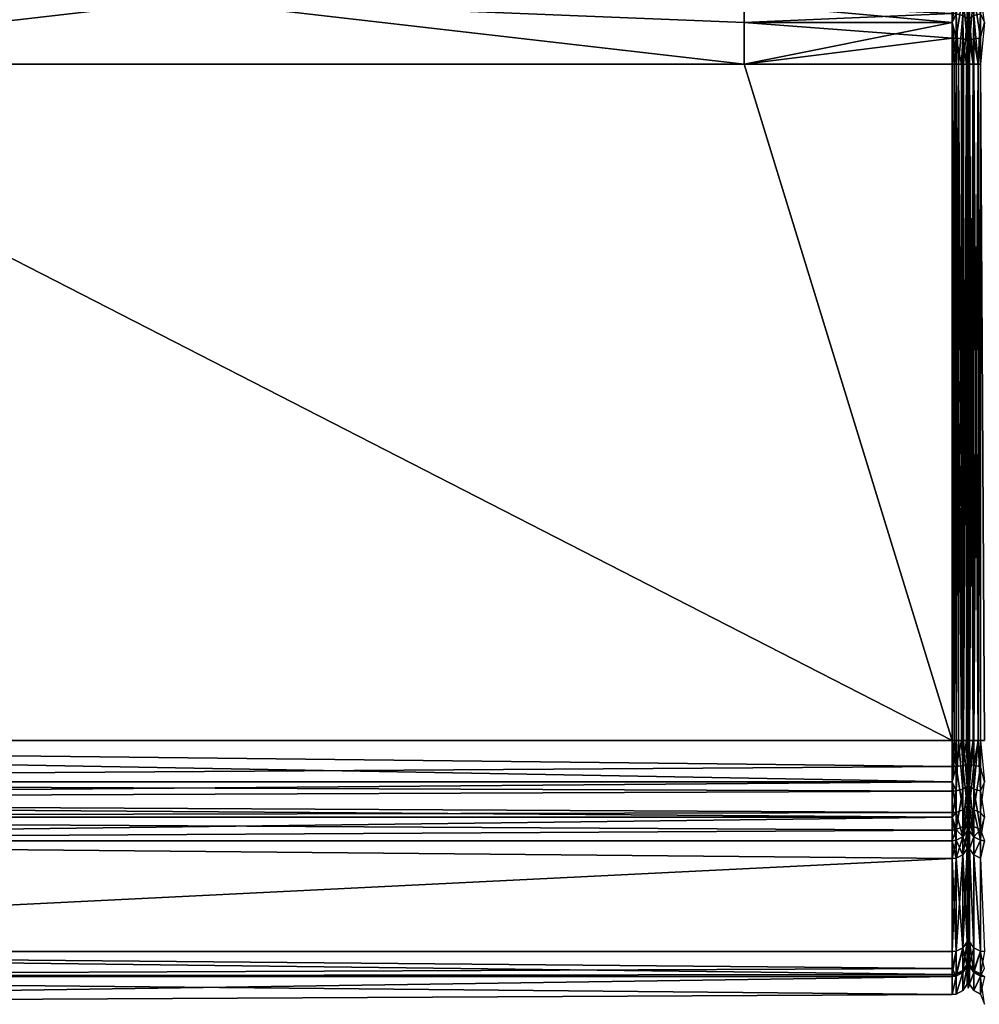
# Model space of a CAD drawing. Header units: centimetres. Extents: x -16.6 to 18, y -8.6 to -1.9.
# Tile 3 of 14: x -12.2 to -11, y -8.6 to -7.3. Entities that reach past the tile are written whole.
import ezdxf

# ---------------------------------------------------------------- set-up
doc = ezdxf.new("R2010")
doc.units = ezdxf.units.CM
doc.layers.get('0').update_dxf_attribs({"true_color": 0x5890e1})

msp = doc.modelspace()

# ---------------------------------------------------------------- meshes
at = {"color": 183, "true_color": 0x8c58e1}
mesh = msp.add_polyface(dxfattribs=at)
corners = [(-10.9771, -7.3621, 29.2398), (-10.9742, -7.2984, 29.2545), (-10.9742, -7.3621, 29.2389), (-10.9828, -7.3005, 29.2586), (-10.9828, -7.253, 29.3006), (-10.9742, -7.2357, 29.3228), (-10.9742, -7.2493, 29.2981), (-10.9693, -7.2651, 29.2782), (-10.9693, -7.3096, 29.2486), (-10.9693, -7.2128, 29.3761), (-10.9742, -7.2133, 29.3763), (-10.9828, -7.2399, 29.3245), (-10.9828, -7.2176, 29.3782), (-10.9828, -7.0998, 29.6754), (-10.9742, -7.0955, 29.6738), (-10.9693, -7.0661, 29.7914), (-10.9742, -7.0667, 29.7915), (-10.9828, -7.0712, 29.792), (-10.9828, -7.0684, 29.823), (-10.9742, -7.0638, 29.8227), (-10.9693, -7.0282, 31.0163), (-10.9742, -7.0412, 30.3071), (-10.9742, -7.0638, 32.2099), (-10.9693, -7.0406, 30.3071), (-10.9828, -7.0457, 30.3073), (-10.9828, -7.0684, 32.2096), (-10.9693, -7.0735, 32.2855), (-10.9742, -7.0955, 32.3587), (-10.9828, -7.0998, 32.3571), (-10.9693, -7.2128, 32.6564), (-10.9742, -7.2133, 32.6562), (-10.9828, -7.2176, 32.6544), (-10.9828, -7.2399, 32.708), (-10.9742, -7.2357, 32.7097), (-10.9693, -7.2651, 32.7543), (-10.9742, -7.2712, 32.7592), (-10.9771, -7.3621, 32.7927), (-10.9828, -7.3303, 32.7853), (-10.9828, -7.3621, 32.7892), (-10.9742, -7.3293, 32.7897), (-10.9742, -7.3621, 32.7937), (-10.9828, -7.2742, 32.7558), (-10.9693, -7.3096, 32.7839), (-10.9771, -8.2182, 32.7927), (-10.9693, -7.2351, 29.3226), (-10.9771, -8.2182, 29.2398), (-10.9828, -8.2182, 29.2433), (-10.9828, -7.3621, 29.2433), (-10.9742, -8.2182, 32.7937)]
mesh.append_faces([[corners[k] for k in face] for face in [(0, 1, 2), (0, 3, 1), (7, 1, 6), (2, 1, 8), (20, 21, 22), (26, 22, 27), (34, 33, 35), (36, 37, 38), (36, 39, 37), (36, 40, 39), (39, 42, 35)]], dxfattribs={"color": 183})
mesh.append_faces([[corners[k] for k in face] for face in [(4, 5, 6), (4, 1, 3), (9, 5, 10), (10, 11, 12), (10, 13, 14), (15, 14, 16), (16, 13, 17), (16, 18, 19), (23, 19, 21), (21, 18, 24), (21, 25, 22), (27, 25, 28), (29, 27, 30), (30, 28, 31), (30, 32, 33), (35, 32, 41), (41, 39, 35), (43, 40, 36)]], dxfattribs={"vtx0": -1, "color": 183})
mesh.append_faces([[corners[k] for k in face] for face in [(4, 11, 5), (6, 5, 44), (4, 6, 1), (45, 0, 2), (46, 47, 0), (9, 10, 14), (10, 5, 11), (10, 12, 13), (15, 16, 19), (16, 14, 13), (16, 17, 18), (21, 19, 18), (21, 24, 25), (27, 22, 25), (30, 27, 28), (30, 31, 32), (35, 33, 32), (41, 37, 39), (43, 48, 40), (43, 36, 38)]], dxfattribs={"vtx2": -1, "color": 183})
mesh = msp.add_polyface(dxfattribs=at)
corners = [(-11.01, -7.3621, 29.2383), (-11.2734, -7.3621, 29.2383), (-11.01, -7.3291, 29.2422), (-11.2734, -7.3096, 29.2486), (-10.9984, -7.3621, 29.2418), (-10.9964, -7.3303, 29.2472), (-10.9964, -7.3621, 29.2433), (-11.0051, -7.3293, 29.2428), (-11.0051, -7.3621, 29.2389), (-11.0075, -7.3621, 29.2384), (-10.992, -7.3621, 29.2491), (-10.991, -7.3323, 29.255), (-10.991, -7.3621, 29.2514), (-10.9896, -7.334, 29.262), (-10.9896, -7.3621, 29.2586), (-10.9956, -7.3621, 32.7883), (-10.9964, -7.3005, 32.7739), (-10.9964, -7.3621, 32.7892), (-10.9912, -7.3621, 32.7818), (-10.991, -7.3042, 32.7668), (-10.991, -7.3621, 32.7812), (-10.9896, -7.3174, 32.7651), (-10.9896, -7.3621, 32.7739), (-11.0021, -7.3621, 32.7927), (-11.0051, -7.2984, 32.778), (-11.0051, -7.3621, 32.7937), (-11.01, -7.3096, 32.7839), (-11.01, -7.3621, 32.7943), (-11.2734, -7.3621, 32.7943), (-10.9896, -8.3264, 32.7021), (-10.9896, -7.3174, 29.2674), (-10.9896, -7.2842, 29.2881), (-10.9896, -7.2539, 29.3304), (-10.9896, -7.2316, 29.384), (-10.9896, -7.114, 29.6808), (-10.9896, -7.0836, 29.8239), (-10.9896, -7.0485, 31.0163), (-10.9896, -7.0609, 31.7247), (-10.9896, -7.0836, 32.2086), (-10.9896, -7.0863, 32.2387), (-10.9896, -7.114, 32.3517), (-10.9896, -7.2316, 32.6486), (-10.9896, -7.2539, 32.7021), (-10.9896, -7.2655, 32.7232), (-10.9896, -7.2794, 32.7398), (-10.9896, -7.3076, 32.7605), (-10.9964, -8.2182, 32.7892), (-10.9956, -8.2182, 32.7883)]
mesh.append_faces([[corners[k] for k in face] for face in [(0, 1, 2), (2, 1, 3), (4, 5, 6), (4, 7, 5), (4, 8, 7), (7, 8, 9), (2, 9, 0), (2, 7, 9), (10, 11, 12), (10, 5, 11), (10, 6, 5), (15, 16, 17), (15, 18, 19), (19, 18, 20), (21, 20, 22), (23, 24, 25), (23, 17, 16), (25, 26, 27)]], dxfattribs={"color": 183})
mesh.append_faces([[corners[k] for k in face] for face in [(12, 13, 14)]], dxfattribs={"vtx0": -1, "color": 183})
mesh.append_faces([[corners[k] for k in face] for face in [(29, 30, 31), (29, 31, 32), (29, 32, 33), (29, 33, 34), (29, 34, 35), (29, 35, 36), (29, 36, 37), (29, 37, 38), (29, 38, 39), (29, 39, 40), (29, 40, 41), (29, 41, 42), (29, 42, 43), (29, 43, 44), (29, 44, 45)]], dxfattribs={"vtx0": -1, "vtx2": -1, "color": 183})
mesh.append_faces([[corners[k] for k in face] for face in [(28, 27, 26), (12, 11, 13), (46, 17, 23), (47, 15, 17)]], dxfattribs={"vtx2": -1, "color": 183})
mesh = msp.add_polyface(dxfattribs=at)
corners = [(-10.9896, -7.3076, 29.272), (-10.9883, -7.3042, 29.2657), (-10.9896, -7.3174, 29.2674), (-10.9896, -7.2794, 29.2926), (-10.9836, -7.3621, 29.2443), (-10.9828, -7.3005, 29.2586), (-10.9828, -7.3621, 29.2433), (-10.9881, -7.3621, 29.2508), (-10.9883, -7.3621, 29.2514), (-10.9896, -7.3621, 29.2586), (-10.9771, -7.3621, 29.2398), (-10.9883, -7.2595, 29.3052), (-10.9881, -8.2182, 29.2508), (-10.9836, -7.3621, 32.7883), (-10.9883, -7.3323, 32.7775), (-10.9881, -7.3621, 32.7818), (-10.9828, -7.3303, 32.7853), (-10.9828, -7.3621, 32.7892), (-10.9896, -7.3174, 32.7651), (-10.9883, -7.2794, 32.7498), (-10.9896, -7.2842, 32.7444), (-10.9896, -7.334, 32.7705), (-10.9883, -7.3621, 32.7812), (-10.9896, -7.3621, 32.7739), (-10.9828, -7.2742, 32.7558), (-10.9896, -8.2182, 32.7739), (-10.9896, -8.5319, 31.0163), (-10.9896, -7.2539, 32.7021), (-10.9896, -7.2316, 32.6486), (-10.9896, -7.114, 32.3517), (-10.9896, -7.0934, 32.2814), (-10.9896, -7.0836, 32.2086), (-10.9896, -7.0485, 31.0163), (-10.9896, -7.0609, 30.3078), (-10.9896, -7.0836, 29.8239), (-10.9896, -7.0863, 29.7938), (-10.9896, -7.114, 29.6808), (-10.9896, -7.2316, 29.384), (-10.9896, -7.2539, 29.3304), (-10.9896, -7.2655, 29.3093), (-10.9896, -8.2182, 29.2586), (-10.9836, -8.2182, 29.2443), (-10.9881, -8.2182, 32.7818), (-10.9836, -8.2182, 32.7883), (-10.9828, -8.2182, 32.7892)]
mesh.append_faces([[corners[k] for k in face] for face in [(0, 1, 2), (0, 3, 1), (4, 5, 6), (4, 1, 5), (4, 7, 1), (1, 7, 8), (2, 8, 9), (2, 1, 8), (10, 6, 5), (13, 14, 15), (13, 16, 14), (13, 17, 16), (18, 19, 20), (18, 14, 19), (18, 21, 14), (15, 14, 22)]], dxfattribs={"color": 183})
mesh.append_faces([[corners[k] for k in face] for face in [(11, 5, 1), (12, 8, 7), (23, 14, 21), (24, 14, 16), (25, 22, 23)]], dxfattribs={"vtx0": -1, "color": 183})
mesh.append_faces([[corners[k] for k in face] for face in [(26, 23, 21), (26, 21, 18), (26, 18, 20), (26, 20, 27), (26, 27, 28), (26, 28, 29), (26, 29, 30), (26, 30, 31), (26, 31, 32), (26, 32, 33), (26, 33, 34), (26, 34, 35), (26, 35, 36), (26, 36, 37), (26, 37, 38), (26, 38, 39), (26, 39, 3), (26, 3, 0), (26, 0, 2), (26, 2, 9)]], dxfattribs={"vtx0": -1, "vtx2": -1, "color": 183})
mesh.append_faces([[corners[k] for k in face] for face in [(40, 9, 8), (41, 4, 6), (12, 7, 4), (23, 22, 14), (24, 19, 14), (42, 15, 22), (43, 13, 15), (44, 17, 13)]], dxfattribs={"vtx2": -1, "color": 183})
mesh = msp.add_polyface(dxfattribs=at)
corners = [(-11.01, -8.5398, 31.7254), (-13.3961, -8.5171, 32.2099), (-13.3961, -8.5522, 31.0163), (-11.01, -8.5171, 29.8227), (-13.3961, -8.5171, 29.8227), (-12.6815, -7.2655, 32.7828), (-14.0884, -7.205, 32.7943), (-14.0884, -7.3621, 32.7943), (-12.681, -7.3621, 32.7943), (-11.9775, -7.2808, 32.7749), (-11.01, -8.3676, 32.6564), (-13.3961, -8.3452, 32.7099), (-13.3962, -8.4853, 32.3589), (-11.01, -8.2706, 32.7839), (-13.9135, -8.2182, 32.7943), (-13.9135, -8.2705, 32.7839), (-11.01, -8.2822, 32.7785), (-13.9135, -8.2944, 32.7713), (-11.01, -8.3153, 32.7542), (-13.9135, -8.3153, 32.7542), (-11.01, -8.3316, 32.7347), (-13.9135, -8.3452, 32.7099), (-14.0376, -8.5171, 32.21), (-14.0374, -8.4853, 32.3591), (-11.01, -8.5143, 32.2411), (-12.681, -7.3621, 29.2383), (-14.0884, -7.3621, 29.2383), (-12.6815, -7.2655, 29.2497), (-11.9775, -7.2808, 29.2577), (-14.0884, -7.2684, 29.2383), (-14.0884, -7.205, 29.2383), (-11.01, -8.3676, 29.3761), (-13.3962, -8.4853, 29.6736), (-13.3961, -8.3452, 29.3226), (-11.01, -8.3152, 29.2782), (-13.9134, -8.3152, 29.2783), (-11.01, -8.3096, 29.2729), (-13.9134, -8.2944, 29.2612), (-11.01, -8.2706, 29.2486), (-13.9134, -8.2706, 29.2486), (-11.01, -8.2512, 29.2422), (-13.9135, -8.2182, 29.2383), (-13.9135, -8.3452, 29.3226), (-14.0376, -8.5171, 29.8226), (-14.0374, -8.4853, 29.6734), (-11.01, -8.5069, 29.747), (-11.01, -8.2182, 32.7943), (-11.01, -8.2182, 29.2383)]
mesh.append_faces([[corners[k] for k in face] for face in [(0, 1, 2), (3, 2, 4), (5, 6, 7), (5, 7, 8), (9, 5, 8), (10, 11, 12), (13, 14, 15), (16, 15, 17), (18, 17, 19), (20, 19, 11), (19, 21, 11), (22, 1, 23), (23, 1, 12), (24, 12, 1), (11, 21, 12), (12, 21, 23), (1, 22, 2), (25, 26, 27), (27, 28, 25), (26, 29, 27), (27, 29, 30), (31, 32, 33), (34, 33, 35), (36, 35, 37), (38, 37, 39), (40, 39, 41), (33, 42, 35), (43, 44, 4), (4, 44, 32), (45, 4, 32), (33, 32, 42), (42, 32, 44), (4, 2, 43)]], dxfattribs={"color": 183})
mesh.append_faces([[corners[k] for k in face] for face in [(46, 8, 14), (7, 14, 8), (25, 41, 26), (41, 25, 47)]], dxfattribs={"vtx0": -1, "vtx1": -1, "color": 183})
mesh = msp.add_polyface(dxfattribs=at)
corners = [(-11.01, -8.5171, 32.2099), (-13.3961, -8.5171, 32.2099), (-11.01, -8.5398, 31.7254), (-11.01, -8.5171, 29.8227), (-13.3961, -8.5522, 31.0163), (-11.9775, -7.2808, 32.7749), (-12.681, -7.3621, 32.7943), (-11.2734, -7.3621, 32.7943), (-11.2734, -7.3096, 32.7839), (-11.2734, -7.2859, 32.7713), (-11.4545, -7.2341, 32.711), (-11.8673, -7.225, 32.7196), (-11.984, -7.2207, 32.7233), (-12.2774, -7.207, 32.7344), (-12.6815, -7.2655, 32.7828), (-11.01, -8.3452, 32.7099), (-13.3961, -8.3452, 32.7099), (-11.01, -8.3676, 32.6564), (-11.01, -8.4853, 32.3589), (-13.3962, -8.4853, 32.3589), (-11.01, -8.2182, 32.7943), (-13.9135, -8.2182, 32.7943), (-11.01, -8.2706, 32.7839), (-11.01, -8.3316, 32.7347), (-11.01, -8.3153, 32.7542), (-13.9135, -8.3153, 32.7542), (-11.01, -8.2822, 32.7785), (-13.9135, -8.2944, 32.7713), (-13.9135, -8.2705, 32.7839), (-11.01, -8.5143, 32.2411), (-11.9775, -7.2808, 29.2577), (-12.6815, -7.2655, 29.2497), (-12.2823, -7.2068, 29.2979), (-11.8726, -7.2248, 29.3127), (-11.4605, -7.2341, 29.3215), (-11.2734, -7.2859, 29.2612), (-11.2734, -7.3096, 29.2486), (-11.2734, -7.3621, 29.2383), (-12.681, -7.3621, 29.2383), (-11.2734, -7.2351, 29.3226), (-11.2734, -7.2651, 29.2782), (-11.01, -8.4853, 29.6736), (-13.3962, -8.4853, 29.6736), (-11.01, -8.3676, 29.3761), (-11.01, -8.3452, 29.3226), (-13.3961, -8.3452, 29.3226), (-11.01, -8.3152, 29.2782), (-11.01, -8.2182, 29.2383), (-11.01, -8.2512, 29.2422), (-13.9135, -8.2182, 29.2383), (-11.01, -8.2706, 29.2486), (-13.9134, -8.2706, 29.2486), (-11.01, -8.3096, 29.2729), (-13.9134, -8.2944, 29.2612), (-13.9134, -8.3152, 29.2783), (-13.3961, -8.5171, 29.8227), (-11.01, -8.5069, 29.747)]
mesh.append_faces([[corners[k] for k in face] for face in [(0, 1, 2), (3, 2, 4), (5, 6, 7), (8, 5, 7), (8, 9, 5), (5, 9, 10), (11, 5, 10), (11, 12, 5), (5, 12, 13), (13, 14, 5), (15, 16, 17), (18, 17, 19), (20, 21, 22), (15, 23, 16), (23, 24, 25), (24, 26, 27), (26, 22, 28), (18, 19, 29), (0, 29, 1), (30, 31, 32), (33, 30, 32), (33, 34, 30), (30, 34, 35), (36, 30, 35), (36, 37, 30), (30, 37, 38), (39, 40, 34), (41, 42, 43), (44, 43, 45), (44, 45, 46), (47, 48, 49), (48, 50, 51), (50, 52, 53), (52, 46, 54), (3, 55, 56), (41, 56, 42)]], dxfattribs={"color": 183})
mesh.append_faces([[corners[k] for k in face] for face in [(6, 20, 7), (37, 47, 38)]], dxfattribs={"vtx0": -1, "vtx1": -1, "color": 183})
mesh = msp.add_polyface(dxfattribs=at)
corners = [(-11.2734, -7.2859, 32.7713), (-11.2734, -7.2651, 32.7542), (-11.4545, -7.2341, 32.711), (-11.2734, -7.2351, 32.7099), (-11.01, -7.2351, 32.7099), (-11.0912, -7.2351, 32.7099), (-11.01, -7.2488, 32.7347), (-11.01, -7.2651, 32.7542), (-11.01, -7.2981, 32.7785), (-11.2734, -7.3096, 32.7839), (-11.01, -7.3096, 32.7839), (-11.2734, -7.3621, 32.7943), (-11.0912, -7.2351, 29.3226), (-11.2734, -7.2351, 29.3226), (-11.0912, -7.2128, 29.3761), (-11.4605, -7.2341, 29.3215), (-11.2734, -7.2651, 29.2782), (-11.2734, -7.2859, 29.2612), (-11.01, -7.3096, 29.2486), (-11.2734, -7.3096, 29.2486), (-11.01, -7.2708, 29.2729), (-11.01, -7.2651, 29.2782), (-11.01, -7.2351, 29.3226), (-11.01, -7.3291, 29.2422), (-11.01, -7.2128, 29.3761), (-11.0051, -7.2357, 29.3228), (-11.0051, -7.2133, 29.3763), (-10.9964, -7.2399, 29.3245), (-11.0051, -7.2712, 29.2733), (-11.0051, -7.3293, 29.2428), (-11.0051, -7.2133, 32.6562), (-11.0051, -7.2357, 32.7097), (-11.0051, -7.2493, 32.7344), (-11.0051, -7.2984, 32.778), (-11.0051, -7.3621, 32.7937)]
mesh.append_faces([[corners[k] for k in face] for face in [(0, 1, 2), (2, 1, 3), (4, 5, 6), (6, 5, 1), (7, 1, 0), (8, 0, 9), (10, 8, 9), (5, 3, 1), (8, 7, 0), (7, 6, 1), (12, 13, 14), (15, 16, 17), (18, 19, 17), (20, 17, 16), (21, 16, 12), (22, 21, 12), (16, 13, 12), (21, 20, 16), (20, 18, 17), (18, 23, 19), (22, 25, 21), (21, 25, 28), (20, 28, 18), (20, 21, 28), (23, 18, 29), (29, 18, 28), (7, 32, 6), (7, 33, 32), (7, 8, 33), (33, 8, 10), (34, 33, 10)]], dxfattribs={"color": 183})
mesh.append_faces([[corners[k] for k in face] for face in [(11, 10, 9), (24, 25, 22), (26, 27, 25), (30, 4, 31), (32, 4, 6)]], dxfattribs={"vtx0": -1, "color": 183})
mesh.append_faces([[corners[k] for k in face] for face in [(32, 31, 4)]], dxfattribs={"vtx2": -1, "color": 183})
mesh = msp.add_polyface(dxfattribs=at)
corners = [(-10.9964, -7.2176, 29.3782), (-10.991, -7.2472, 29.3277), (-10.9964, -7.2399, 29.3245), (-10.991, -7.2249, 29.3812), (-10.9896, -7.2539, 29.3304), (-11.0051, -7.2712, 29.2733), (-10.9964, -7.2742, 29.2768), (-11.0051, -7.3293, 29.2428), (-10.991, -7.2794, 29.2828), (-10.9896, -7.3174, 29.2674), (-10.9896, -7.2842, 29.2881), (-10.991, -7.3323, 29.255), (-10.9896, -7.334, 29.262), (-10.9964, -7.3303, 29.2472), (-10.9896, -7.2316, 32.6486), (-10.991, -7.2472, 32.7049), (-10.9896, -7.2539, 32.7021), (-10.991, -7.2249, 32.6513), (-10.9964, -7.2399, 32.708), (-10.9964, -7.2176, 32.6544), (-11.0051, -7.2357, 32.7097), (-10.9896, -7.2794, 32.7398), (-10.991, -7.2595, 32.7273), (-10.991, -7.3042, 32.7668), (-10.9896, -7.3076, 32.7605), (-10.9896, -7.3174, 32.7651), (-10.9896, -7.2655, 32.7232), (-10.9956, -7.3621, 32.7883), (-10.9964, -7.3005, 32.7739), (-10.991, -7.3621, 32.7812), (-10.9964, -7.253, 32.7319), (-11.0021, -7.3621, 32.7927), (-11.0051, -7.2984, 32.778), (-11.0051, -7.2493, 32.7344), (-10.9896, -7.2316, 29.384), (-11.0051, -7.2357, 29.3228)]
mesh.append_faces([[corners[k] for k in face] for face in [(9, 8, 10), (9, 11, 8), (9, 12, 11), (21, 22, 23), (24, 23, 25), (24, 21, 23), (27, 23, 28), (25, 23, 29), (31, 28, 32), (21, 26, 22)]], dxfattribs={"color": 183})
mesh.append_faces([[corners[k] for k in face] for face in [(0, 1, 2), (3, 4, 1), (5, 2, 6), (6, 7, 5), (6, 1, 8), (8, 4, 10), (6, 11, 13), (14, 15, 16), (17, 18, 15), (19, 20, 18), (26, 15, 22), (22, 18, 30), (30, 20, 33), (30, 32, 28), (22, 28, 23)]], dxfattribs={"vtx0": -1, "color": 183})
mesh.append_faces([[corners[k] for k in face] for face in [(0, 3, 1), (3, 34, 4), (5, 35, 2), (6, 13, 7), (6, 2, 1), (8, 1, 4), (6, 8, 11), (14, 17, 15), (26, 16, 15), (22, 15, 18), (30, 18, 20), (30, 33, 32), (22, 30, 28)]], dxfattribs={"vtx2": -1, "color": 183})
mesh = msp.add_polyface(dxfattribs=at)
corners = [(-11.01, -8.2182, 29.2383), (-11.0075, -7.3621, 29.2384), (-11.0075, -8.2182, 29.2384), (-11.0051, -7.3621, 29.2389), (-11.0051, -8.2182, 29.2389), (-10.9984, -8.2182, 29.2418), (-10.9984, -7.3621, 29.2418), (-10.9896, -8.2182, 29.2586), (-10.991, -7.3621, 29.2514), (-10.9896, -7.3621, 29.2586), (-10.992, -8.2182, 29.2491), (-10.991, -8.2182, 29.2514), (-10.9964, -8.2182, 29.2433), (-10.992, -7.3621, 29.2491), (-10.9964, -7.3621, 29.2433), (-10.9964, -8.25, 29.2472), (-10.991, -8.2481, 29.255), (-10.9896, -8.2464, 29.262), (-10.9896, -8.2182, 32.7739), (-10.991, -7.3621, 32.7812), (-10.991, -8.2182, 32.7812), (-10.9912, -7.3621, 32.7818), (-10.9912, -8.2182, 32.7818), (-10.9956, -8.2182, 32.7883), (-10.9956, -7.3621, 32.7883), (-11.01, -8.2182, 32.7943), (-11.0051, -7.3621, 32.7937), (-11.01, -7.3621, 32.7943), (-11.0021, -8.2182, 32.7927), (-11.0051, -8.2182, 32.7937), (-10.9964, -8.2182, 32.7892), (-11.0021, -7.3621, 32.7927), (-10.9964, -7.3621, 32.7892), (-11.2734, -7.3621, 32.7943), (-10.9896, -8.3264, 32.7021), (-10.9896, -7.334, 29.262), (-10.9896, -7.3174, 29.2674), (-10.9896, -7.3076, 32.7605), (-10.9896, -7.3174, 32.7651), (-10.9896, -7.3621, 32.7739), (-11.2734, -7.3621, 29.2383), (-11.01, -7.3621, 29.2383)]
mesh.append_faces([[corners[k] for k in face] for face in [(10, 15, 12), (10, 11, 16)]], dxfattribs={"color": 183})
mesh.append_faces([[corners[k] for k in face] for face in [(0, 1, 2), (2, 3, 4), (5, 3, 6), (7, 8, 9), (10, 8, 11), (12, 13, 10), (5, 14, 12), (17, 11, 7), (18, 19, 20), (20, 21, 22), (23, 21, 24), (25, 26, 27), (28, 26, 29), (30, 31, 28), (23, 32, 30), (0, 40, 41)]], dxfattribs={"vtx0": -1, "color": 183})
mesh.append_faces([[corners[k] for k in face] for face in [(34, 7, 9), (34, 9, 35), (34, 35, 36), (34, 37, 38), (34, 38, 39), (34, 39, 18)]], dxfattribs={"vtx0": -1, "vtx2": -1, "color": 183})
mesh.append_faces([[corners[k] for k in face] for face in [(27, 33, 25)]], dxfattribs={"vtx1": -1, "color": 183})
mesh.append_faces([[corners[k] for k in face] for face in [(0, 41, 1), (2, 1, 3), (5, 4, 3), (7, 11, 8), (10, 13, 8), (12, 14, 13), (5, 6, 14), (18, 39, 19), (20, 19, 21), (23, 22, 21), (25, 29, 26), (28, 31, 26)]], dxfattribs={"vtx2": -1, "color": 183})
mesh = msp.add_polyface(dxfattribs=at)
corners = [(-10.9896, -8.2182, 29.2586), (-10.9883, -7.3621, 29.2514), (-10.9883, -8.2182, 29.2514), (-10.9836, -8.2182, 29.2443), (-10.9828, -7.3621, 29.2433), (-10.9828, -8.2182, 29.2433), (-10.9881, -8.2182, 29.2508), (-10.9836, -7.3621, 29.2443), (-10.9896, -8.2629, 29.2674), (-10.9883, -8.2761, 29.2657), (-10.9896, -8.2728, 29.272), (-10.9896, -8.3009, 29.2926), (-10.9828, -8.2799, 29.2586), (-10.9771, -8.2182, 29.2398), (-10.9883, -8.3208, 29.3052), (-10.9828, -8.3404, 29.3245), (-10.9883, -8.3331, 29.3277), (-10.9896, -8.3148, 29.3093), (-10.9896, -8.3264, 29.3304), (-10.9828, -8.3273, 29.3006), (-10.9896, -8.3488, 32.6486), (-10.9883, -8.3331, 32.7049), (-10.9896, -8.3264, 32.7021), (-10.9883, -8.3555, 32.6513), (-10.9828, -8.3404, 32.708), (-10.9881, -8.2182, 32.7818), (-10.9883, -7.3621, 32.7812), (-10.9883, -8.2182, 32.7812), (-10.9836, -8.2182, 32.7883), (-10.9881, -7.3621, 32.7818), (-10.9828, -8.2182, 32.7892), (-10.9836, -7.3621, 32.7883), (-10.9896, -8.2629, 32.7651), (-10.9883, -8.3009, 32.7498), (-10.9883, -8.2481, 32.7775), (-10.9896, -8.2464, 32.7705), (-10.9896, -8.2961, 32.7444), (-10.9828, -8.25, 32.7853), (-10.9828, -8.3062, 32.7558), (-10.9896, -8.2182, 32.7739), (-10.9896, -8.5319, 31.0163), (-10.9896, -7.3621, 32.7739), (-10.9896, -7.3621, 29.2586), (-10.9896, -8.3488, 29.384), (-10.9883, -8.3555, 29.3812)]
mesh.append_faces([[corners[k] for k in face] for face in [(0, 2, 8), (8, 2, 9), (10, 9, 11), (10, 8, 9), (2, 6, 9), (9, 6, 3), (12, 3, 5), (13, 12, 5), (11, 14, 17), (11, 9, 14), (12, 9, 3), (32, 33, 34), (35, 32, 34), (28, 37, 30), (28, 34, 37), (28, 25, 34), (34, 25, 27), (32, 36, 33)]], dxfattribs={"color": 183})
mesh.append_faces([[corners[k] for k in face] for face in [(0, 1, 2), (3, 4, 5), (6, 7, 3), (14, 15, 16), (14, 18, 17), (19, 9, 12), (20, 21, 22), (23, 24, 21), (25, 26, 27), (28, 29, 25), (30, 31, 28), (36, 21, 33), (33, 24, 38), (39, 34, 27), (33, 37, 34)]], dxfattribs={"vtx0": -1, "color": 183})
mesh.append_faces([[corners[k] for k in face] for face in [(40, 35, 39), (40, 39, 41), (40, 42, 0), (40, 0, 8)]], dxfattribs={"vtx0": -1, "vtx2": -1, "color": 183})
mesh.append_faces([[corners[k] for k in face] for face in [(6, 2, 1), (14, 19, 15), (14, 16, 18), (19, 14, 9), (43, 18, 16), (44, 16, 15), (20, 23, 21), (39, 27, 26), (36, 22, 21), (33, 21, 24), (39, 35, 34), (33, 38, 37)]], dxfattribs={"vtx2": -1, "color": 183})
mesh = msp.add_polyface(dxfattribs=at)
corners = [(-10.9828, -8.3062, 32.7558), (-10.9742, -8.251, 32.7897), (-10.9828, -8.25, 32.7853), (-10.9771, -8.2182, 29.2398), (-10.9742, -7.3621, 29.2389), (-10.9742, -8.2182, 29.2389), (-10.9828, -8.2182, 29.2433), (-10.9771, -7.3621, 29.2398), (-10.9742, -8.2819, 29.2545), (-10.9828, -8.2799, 29.2586), (-10.9693, -8.2707, 29.2486), (-10.9693, -8.3152, 29.2782), (-10.9742, -8.3311, 29.2981), (-10.9828, -8.3404, 29.3245), (-10.9742, -8.3446, 29.3228), (-10.9828, -8.3628, 29.3782), (-10.9742, -8.3671, 29.3763), (-10.9742, -8.4848, 29.6738), (-10.9828, -8.4806, 29.6754), (-10.9693, -8.4853, 29.6736), (-10.9828, -8.5092, 29.792), (-10.9742, -8.5137, 29.7915), (-10.9742, -8.5165, 29.8227), (-10.9828, -8.5119, 29.823), (-10.9693, -8.5171, 29.8227), (-10.9828, -8.5347, 30.3073), (-10.9742, -8.5392, 30.3071), (-10.9742, -8.5165, 32.2099), (-10.9828, -8.5119, 32.2096), (-10.9693, -8.5522, 31.0163), (-10.9742, -8.4848, 32.3587), (-10.9693, -8.5069, 32.2855), (-10.9828, -8.3628, 32.6544), (-10.9742, -8.3671, 32.6562), (-10.9742, -8.3446, 32.7097), (-10.9828, -8.3404, 32.708), (-10.9693, -8.3452, 32.7099), (-10.9693, -8.2182, 32.7943), (-10.9742, -7.3621, 32.7937), (-10.9742, -8.2182, 32.7937), (-10.9771, -8.2182, 32.7927), (-10.9828, -7.3621, 32.7892), (-10.9828, -8.2182, 32.7892), (-10.9693, -8.3152, 32.7543), (-10.9742, -8.3092, 32.7592), (-10.9693, -8.2707, 32.7839), (-10.9693, -8.2182, 29.2383), (-10.9828, -8.3273, 29.3006), (-10.9693, -8.3452, 29.3226), (-10.9828, -8.4806, 32.3571)]
mesh.append_faces([[corners[k] for k in face] for face in [(3, 8, 9), (3, 5, 8), (8, 5, 10), (8, 11, 12), (29, 27, 26), (30, 27, 31), (40, 1, 39), (40, 2, 1), (40, 42, 2), (34, 43, 44), (45, 1, 44)]], dxfattribs={"color": 183})
mesh.append_faces([[corners[k] for k in face] for face in [(0, 1, 2), (3, 4, 5), (6, 7, 3), (12, 9, 8), (13, 12, 14), (15, 14, 16), (15, 17, 18), (16, 19, 17), (20, 17, 21), (20, 22, 23), (21, 24, 22), (25, 22, 26), (25, 27, 28), (30, 28, 27), (32, 30, 33), (32, 34, 35), (33, 36, 34), (37, 38, 39), (40, 41, 42), (0, 34, 44)]], dxfattribs={"vtx0": -1, "color": 183})
mesh.append_faces([[corners[k] for k in face] for face in [(46, 5, 4), (12, 47, 9), (13, 47, 12), (48, 14, 12), (15, 13, 14), (15, 16, 17), (16, 14, 48), (20, 18, 17), (20, 21, 22), (21, 17, 19), (25, 23, 22), (25, 26, 27), (26, 22, 24), (30, 49, 28), (32, 49, 30), (32, 33, 34), (0, 35, 34), (0, 44, 1)]], dxfattribs={"vtx2": -1, "color": 183})
mesh = msp.add_polyface(dxfattribs=at)
corners = [(-11.01, -8.2182, 29.2383), (-11.0075, -8.2182, 29.2384), (-11.01, -8.2512, 29.2422), (-11.0051, -8.251, 29.2428), (-11.01, -8.2706, 29.2486), (-11.0051, -8.3092, 29.2733), (-11.0051, -8.2182, 29.2389), (-10.9984, -8.2182, 29.2418), (-10.9964, -8.25, 29.2472), (-10.9964, -8.2182, 29.2433), (-10.992, -8.2182, 29.2491), (-10.991, -8.2481, 29.255), (-10.9896, -8.2464, 29.262), (-10.9896, -8.2629, 29.2674), (-10.991, -8.3009, 29.2828), (-10.9896, -8.2961, 29.2881), (-10.9964, -8.3062, 29.2768), (-10.9896, -8.2182, 32.7739), (-10.991, -8.2182, 32.7812), (-10.9896, -8.2628, 32.7651), (-10.991, -8.2761, 32.7668), (-10.9896, -8.2728, 32.7605), (-10.9896, -8.301, 32.7398), (-10.9912, -8.2182, 32.7818), (-10.9956, -8.2182, 32.7883), (-10.9964, -8.2799, 32.7739), (-10.9964, -8.2182, 32.7892), (-11.0021, -8.2182, 32.7927), (-11.0051, -8.2819, 32.778), (-11.0051, -8.2182, 32.7937), (-11.01, -8.2706, 32.7839), (-11.01, -8.2822, 32.7785), (-11.01, -8.3153, 32.7542), (-11.01, -8.2182, 32.7943), (-10.9964, -8.3273, 32.7319), (-10.9896, -8.3264, 32.7021), (-10.9896, -8.2182, 29.2586), (-10.991, -8.2182, 29.2514)]
mesh.append_faces([[corners[k] for k in face] for face in [(0, 1, 2), (2, 1, 3), (4, 3, 5), (1, 6, 3), (3, 6, 7), (8, 7, 9), (10, 11, 8), (12, 13, 11), (11, 13, 14), (13, 15, 14), (4, 2, 3), (3, 7, 8), (17, 18, 19), (19, 18, 20), (21, 20, 22), (21, 19, 20), (18, 23, 20), (20, 23, 24), (25, 24, 26), (27, 25, 26), (27, 28, 25), (27, 29, 28), (28, 29, 30), (31, 28, 30), (31, 32, 28), (29, 33, 30), (25, 20, 24)]], dxfattribs={"color": 183})
mesh.append_faces([[corners[k] for k in face] for face in [(14, 8, 11), (16, 3, 8), (34, 20, 25)]], dxfattribs={"vtx0": -1, "color": 183})
mesh.append_faces([[corners[k] for k in face] for face in [(35, 15, 13), (35, 13, 12), (35, 12, 36), (35, 17, 19), (35, 19, 21)]], dxfattribs={"vtx0": -1, "vtx2": -1, "color": 183})
mesh.append_faces([[corners[k] for k in face] for face in [(12, 11, 37), (14, 16, 8), (16, 5, 3)]], dxfattribs={"vtx2": -1, "color": 183})
mesh = msp.add_polyface(dxfattribs=at)
corners = [(-10.9896, -8.5319, 31.0163), (-10.9896, -8.4968, 29.8239), (-10.9896, -8.5195, 30.3078), (-10.9896, -8.3488, 29.384), (-10.9883, -8.3331, 29.3277), (-10.9883, -8.3555, 29.3812), (-10.9883, -8.473, 29.6783), (-10.9896, -8.4663, 29.6808), (-10.9828, -8.3404, 29.3245), (-10.9828, -8.3628, 29.3782), (-10.9828, -8.4806, 29.6754), (-10.9896, -8.4941, 29.7938), (-10.9883, -8.5013, 29.793), (-10.9883, -8.504, 29.8235), (-10.9828, -8.5092, 29.792), (-10.9828, -8.5119, 29.823), (-10.9883, -8.5267, 30.3076), (-10.9883, -8.504, 32.209), (-10.9896, -8.4968, 32.2086), (-10.9828, -8.5347, 30.3073), (-10.9828, -8.5119, 32.2096), (-10.9896, -8.487, 32.2814), (-10.9883, -8.473, 32.3542), (-10.9896, -8.4663, 32.3517), (-10.9828, -8.4806, 32.3571), (-10.9896, -8.3488, 32.6486), (-10.9883, -8.3555, 32.6513), (-10.9828, -8.3628, 32.6544), (-10.9896, -8.3264, 32.7021), (-10.9896, -8.2961, 32.7444), (-10.9896, -8.2629, 32.7651), (-10.9896, -8.2464, 32.7705), (-10.9896, -8.2629, 29.2674), (-10.9896, -8.2728, 29.272), (-10.9896, -8.3009, 29.2926), (-10.9896, -8.3148, 29.3093), (-10.9896, -8.3264, 29.3304), (-10.9828, -8.3404, 32.708)]
mesh.append_faces([[corners[k] for k in face] for face in [(0, 16, 17), (18, 0, 17), (0, 2, 16), (18, 17, 21), (21, 17, 22), (23, 21, 22)]], dxfattribs={"color": 183})
mesh.append_faces([[corners[k] for k in face] for face in [(0, 1, 2), (3, 4, 5), (3, 6, 7), (5, 8, 9), (5, 10, 6), (11, 6, 12), (11, 13, 1), (12, 10, 14), (12, 15, 13), (2, 13, 16), (16, 15, 19), (16, 20, 17), (22, 20, 24), (25, 22, 26), (26, 24, 27)]], dxfattribs={"vtx0": -1, "color": 183})
mesh.append_faces([[corners[k] for k in face] for face in [(0, 21, 23), (0, 23, 25), (0, 25, 28), (0, 28, 29), (0, 29, 30), (0, 30, 31), (0, 32, 33), (0, 33, 34), (0, 34, 35), (0, 35, 36), (0, 36, 3), (0, 3, 7), (0, 7, 11), (0, 11, 1)]], dxfattribs={"vtx0": -1, "vtx2": -1, "color": 183})
mesh.append_faces([[corners[k] for k in face] for face in [(0, 18, 21), (3, 5, 6), (5, 9, 10), (11, 7, 6), (11, 12, 13), (12, 6, 10), (12, 14, 15), (2, 1, 13), (16, 13, 15), (16, 19, 20), (22, 17, 20), (25, 23, 22), (26, 22, 24), (26, 27, 37)]], dxfattribs={"vtx2": -1, "color": 183})
mesh = msp.add_polyface(dxfattribs=at)
corners = [(-10.9896, -8.3264, 32.7021), (-10.9896, -8.301, 32.7398), (-10.9896, -8.3148, 32.7232), (-11.01, -8.3096, 29.2729), (-11.0051, -8.3092, 29.2733), (-11.01, -8.3152, 29.2782), (-11.01, -8.2706, 29.2486), (-11.0051, -8.3446, 29.3228), (-11.01, -8.3452, 29.3226), (-10.9964, -8.3404, 29.3245), (-10.991, -8.3009, 29.2828), (-10.991, -8.3331, 29.3277), (-10.9896, -8.3264, 29.3304), (-10.9896, -8.2961, 29.2881), (-10.9964, -8.3628, 29.3782), (-10.991, -8.3555, 29.3812), (-10.9896, -8.3488, 29.384), (-11.0051, -8.2819, 32.778), (-11.01, -8.3153, 32.7542), (-11.0051, -8.3311, 32.7344), (-10.991, -8.3208, 32.7273), (-10.9964, -8.3404, 32.708), (-10.991, -8.3331, 32.7049), (-10.991, -8.2761, 32.7668), (-11.01, -8.3316, 32.7347), (-10.9964, -8.2799, 32.7739), (-11.0051, -8.3446, 32.7097), (-11.01, -8.3452, 32.7099), (-10.9896, -8.3488, 32.6486), (-10.991, -8.3555, 32.6513), (-10.9896, -8.2728, 32.7605), (-10.9964, -8.3062, 29.2768), (-10.9964, -8.3273, 32.7319), (-10.9964, -8.3628, 32.6544)]
mesh.append_faces([[corners[k] for k in face] for face in [(3, 4, 5), (3, 6, 4), (7, 5, 4), (7, 8, 5), (17, 18, 19), (1, 20, 2), (1, 23, 20), (18, 24, 19)]], dxfattribs={"color": 183})
mesh.append_faces([[corners[k] for k in face] for face in [(0, 1, 2), (4, 9, 7), (9, 10, 11), (12, 10, 13), (14, 11, 15), (15, 12, 16), (20, 21, 22), (20, 0, 2), (19, 25, 17), (21, 19, 26), (27, 19, 24), (28, 22, 29)]], dxfattribs={"vtx0": -1, "color": 183})
mesh.append_faces([[corners[k] for k in face] for face in [(0, 16, 12), (0, 12, 13), (0, 30, 1)]], dxfattribs={"vtx0": -1, "vtx2": -1, "color": 183})
mesh.append_faces([[corners[k] for k in face] for face in [(4, 31, 9), (9, 31, 10), (12, 11, 10), (14, 9, 11), (15, 11, 12), (20, 32, 21), (20, 22, 0), (19, 32, 25), (21, 32, 19), (27, 26, 19), (32, 20, 23), (28, 0, 22), (29, 22, 21), (33, 21, 26)]], dxfattribs={"vtx2": -1, "color": 183})
mesh = msp.add_polyface(dxfattribs=at)
corners = [(-11.01, -8.3676, 29.3761), (-11.0051, -8.3446, 29.3228), (-11.0051, -8.3671, 29.3763), (-11.0051, -8.4848, 29.6738), (-11.01, -8.4853, 29.6736), (-10.9964, -8.3404, 29.3245), (-10.9964, -8.3628, 29.3782), (-10.9964, -8.4806, 29.6754), (-10.991, -8.473, 29.6783), (-10.991, -8.3555, 29.3812), (-10.9896, -8.4663, 29.6808), (-10.9896, -8.487, 29.7511), (-10.991, -8.504, 29.8235), (-10.9896, -8.3488, 32.6486), (-10.991, -8.473, 32.3542), (-10.9896, -8.4663, 32.3517), (-10.991, -8.3555, 32.6513), (-10.9964, -8.3404, 32.708), (-10.9964, -8.3628, 32.6544), (-10.9964, -8.4806, 32.3571), (-11.0051, -8.3446, 32.7097), (-11.0051, -8.3671, 32.6562), (-11.0051, -8.4848, 32.3587), (-11.01, -8.3452, 32.7099), (-11.01, -8.3676, 32.6564), (-11.01, -8.4853, 32.3589), (-10.9964, -8.5092, 32.2405), (-10.9896, -8.3264, 32.7021), (-10.9896, -8.4941, 32.2387), (-10.9896, -8.4968, 32.2086), (-10.9896, -8.5195, 31.7247), (-10.9896, -8.4968, 29.8239), (-10.9896, -8.3488, 29.384), (-11.01, -8.3452, 29.3226), (-10.991, -8.5013, 32.2395)]
mesh.append_faces([[corners[k] for k in face] for face in [(8, 10, 11)]], dxfattribs={"color": 183})
mesh.append_faces([[corners[k] for k in face] for face in [(0, 1, 2), (0, 3, 4), (2, 5, 6), (2, 7, 3), (6, 8, 7), (9, 10, 8), (12, 7, 8), (13, 14, 15), (16, 17, 18), (16, 19, 14), (18, 20, 21), (18, 22, 19), (21, 23, 24), (21, 25, 22), (26, 14, 19), (34, 15, 14)]], dxfattribs={"vtx0": -1, "color": 183})
mesh.append_faces([[corners[k] for k in face] for face in [(27, 15, 28), (27, 28, 29), (27, 29, 30), (27, 30, 31), (27, 31, 11), (27, 11, 10), (27, 10, 32)]], dxfattribs={"vtx0": -1, "vtx2": -1, "color": 183})
mesh.append_faces([[corners[k] for k in face] for face in [(27, 13, 15), (0, 33, 1), (0, 2, 3), (2, 1, 5), (2, 6, 7), (6, 9, 8), (9, 32, 10), (13, 16, 14), (16, 18, 19), (18, 21, 22), (21, 20, 23), (21, 24, 25), (34, 28, 15)]], dxfattribs={"vtx2": -1, "color": 183})
mesh = msp.add_polyface(dxfattribs=at)
corners = [(-10.991, -8.5013, 32.2395), (-10.9896, -8.4968, 32.2086), (-10.9896, -8.4941, 32.2387), (-11.01, -8.4853, 29.6736), (-11.0051, -8.4848, 29.6738), (-11.01, -8.5069, 29.747), (-11.0051, -8.5165, 29.8227), (-11.01, -8.5171, 29.8227), (-10.991, -8.504, 29.8235), (-10.991, -8.473, 29.6783), (-10.9896, -8.487, 29.7511), (-10.9896, -8.4968, 29.8239), (-10.9964, -8.4806, 29.6754), (-10.9964, -8.5119, 29.823), (-11.01, -8.5398, 31.7254), (-11.0051, -8.5392, 31.7254), (-11.0051, -8.5165, 32.2099), (-11.01, -8.5171, 32.2099), (-10.9964, -8.5347, 31.7252), (-10.9964, -8.5119, 32.2096), (-10.991, -8.5267, 31.7249), (-10.991, -8.504, 32.209), (-10.9896, -8.5195, 31.7247), (-11.01, -8.5143, 32.2411), (-11.0051, -8.5137, 32.241), (-11.0051, -8.4848, 32.3587), (-11.01, -8.4853, 32.3589), (-10.9964, -8.5092, 32.2405), (-10.9964, -8.4806, 32.3571), (-10.991, -8.473, 32.3542)]
mesh.append_faces([[corners[k] for k in face] for face in [(3, 4, 5), (5, 4, 6), (7, 5, 6), (8, 9, 10), (11, 8, 10)]], dxfattribs={"color": 183})
mesh.append_faces([[corners[k] for k in face] for face in [(0, 1, 2), (6, 12, 13), (14, 6, 15), (14, 16, 17), (15, 13, 18), (15, 19, 16), (18, 8, 20), (18, 21, 19), (20, 11, 22), (20, 1, 21), (23, 16, 24), (23, 25, 26), (24, 19, 27), (24, 28, 25), (27, 21, 0)]], dxfattribs={"vtx0": -1, "color": 183})
mesh.append_faces([[corners[k] for k in face] for face in [(6, 4, 12), (8, 13, 12), (14, 7, 6), (14, 15, 16), (15, 6, 13), (15, 18, 19), (18, 13, 8), (18, 20, 21), (20, 8, 11), (20, 22, 1), (23, 17, 16), (23, 24, 25), (24, 16, 19), (24, 27, 28), (27, 19, 21), (27, 0, 29), (0, 21, 1)]], dxfattribs={"vtx2": -1, "color": 183})

doc.saveas('drawing.dxf')
